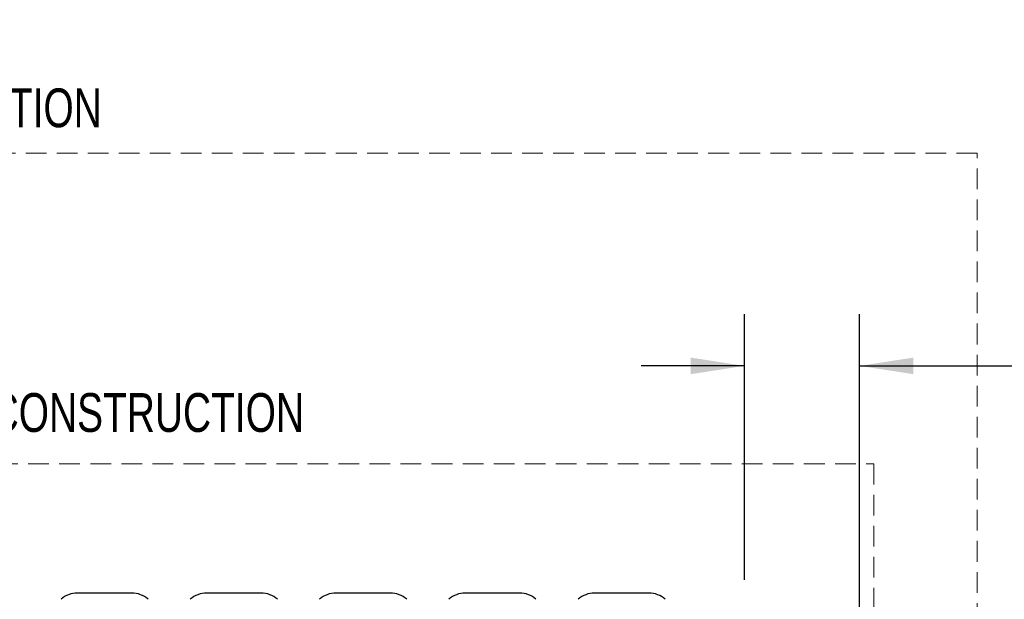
# Model space of a CAD drawing. Header units: inches. Extents: x 35 to 206, y 22 to 147.
# Tile 29 of 49: x 72 to 110, y 124 to 147. Entities that reach past the tile are written whole.
import ezdxf

# ---------------------------------------------------------------- set-up
doc = ezdxf.new("R2010")
doc.units = ezdxf.units.IN
doc.header["$LTSCALE"] = 16
doc.header["$MEASUREMENT"] = 0
doc.linetypes.add('HIDDEN', pattern=[0.075, 0.05, -0.025])
doc.layers.add('FORMAT', color=7, linetype='Continuous')
doc.styles.add('SLDTEXTSTYLE0', font='TXT', dxfattribs={"width": 0.75})
doc.dimstyles.new('SLDDIMSTYLE0', dxfattribs={"dimtxt": 1.5, "dimasz": 2.08, "dimexe": 0, "dimexo": 0.0625, "dimgap": 0.375, "dimtad": 0, "dimtih": 1, "dimtoh": 1, "dimdec": 0, "dimrnd": 1e-09, "dimzin": 12, "dimdsep": 46, "dimlunit": 5, "dimtxsty": 'SLDTEXTSTYLE0', "dimsah": 1, "dimcen": 0.09, "dimadec": 0, "dimazin": 3, "dimtfac": 1, "dimtdec": 0, "dimtmove": 0, "dimatfit": 0, "dimfxl": 0, "dimfrac": 2, "dimtolj": 1, "dimtzin": 12, "dimarcsym": 0})

# ---------------------------------------------------------------- blocks, each defined once
blk = doc.blocks.new('_D_9')
at = {"layer": 'FORMAT'}
for p, q in [((100.425, 124.856), (100.425, 135.124)), ((104.877, 115.144), (104.877, 135.124)), ((100.425, 133.124), (96.425, 133.124)), ((104.877, 133.124), (112.495, 133.124))]:
    blk.add_line(p, q, dxfattribs=at)
for points in [[(100.425, 133.124), (98.345, 133.444), (98.345, 132.804)], [(104.877, 133.124), (106.957, 132.804), (106.957, 133.444)]]:
    blk.add_solid(points, dxfattribs=at)
at = {"layer": 'FORMAT', "insert": (112.835, 133.845), "char_height": 1.5, "attachment_point": 1, "style": 'SLDTEXTSTYLE0'}
blk.add_mtext('16A', dxfattribs=at)
blk = doc.blocks.new('SW_NOTE_0_5')
at = {"layer": 'FORMAT', "color": 0, "char_height": 1.5, "attachment_point": 1, "style": 'SLDTEXTSTYLE0'}
for s, insert in [('CLEARANCE', (0, 1.934)), ('NON-COMBUSTIBLE CONSTRUCTION', (0, -0.696))]:
    blk.add_mtext(s, dxfattribs=dict(at, insert=insert))
blk = doc.blocks.new('SW_NOTE_0_6')
at = {"layer": 'FORMAT', "color": 0, "char_height": 1.5, "attachment_point": 1, "style": 'SLDTEXTSTYLE0'}
for s, insert in [('CLEARANCE', (0, 1.934)), ('COMBUSTIBLE CONSTRUCTION', (0, -0.696))]:
    blk.add_mtext(s, dxfattribs=dict(at, insert=insert))

msp = doc.modelspace()

# ---------------------------------------------------------------- linework, layer by layer
at = {"color": 7, "linetype": 'Continuous', "lineweight": 25}
for p, q in [((76.726, 124.342), (74.624, 124.342)), ((81.726, 124.342), (79.624, 124.342)), ((86.726, 124.342), (84.624, 124.342)), ((91.726, 124.342), (89.624, 124.342)), ((96.726, 124.342), (94.624, 124.342))]:
    msp.add_line(p, q, dxfattribs=at)
for centre, start, end in [((74.624, 123.386), 90, 131.463), ((76.726, 123.386), 48.537, 90), ((79.624, 123.386), 90, 131.463), ((81.726, 123.386), 48.537, 90), ((84.624, 123.386), 90, 131.463), ((86.726, 123.386), 48.537, 90), ((89.624, 123.386), 90, 131.463), ((91.726, 123.386), 48.537, 90), ((94.624, 123.386), 90, 131.463), ((96.726, 123.386), 48.537, 90)]:
    msp.add_arc(centre, 0.957, start, end, dxfattribs=at)
at = {"layer": 'FORMAT', "linetype": 'HIDDEN', "lineweight": 18}
for p, q in [((109.425, 141.342), (51.925, 141.342)), ((109.425, 103.956), (109.425, 141.342)), ((55.925, 129.342), (105.425, 129.342)), ((105.425, 129.342), (105.425, 103.956))]:
    msp.add_line(p, q, dxfattribs=at)

# ---------------------------------------------------------------- block references
at = {"layer": 'FORMAT'}
for name, p in [('SW_NOTE_0_6', (52.249, 144.544)), ('SW_NOTE_0_5', (56.225, 132.768))]:
    msp.add_blockref(name, p, dxfattribs=at)

# ---------------------------------------------------------------- dimensions: what is measured, and where the dimension line sits
dim = msp.add_linear_dim(base=(100.425, 133.124), p1=(104.877, 114.344), p2=(100.425, 124.056), text='16A', dimstyle='SLDDIMSTYLE0', dxfattribs=at)
dim.commit()
dim.dimension.update_dxf_attribs({"geometry": '_D_9', "text_midpoint": (114.695, 133.124), "dimtype": 160})

doc.saveas('drawing.dxf')
